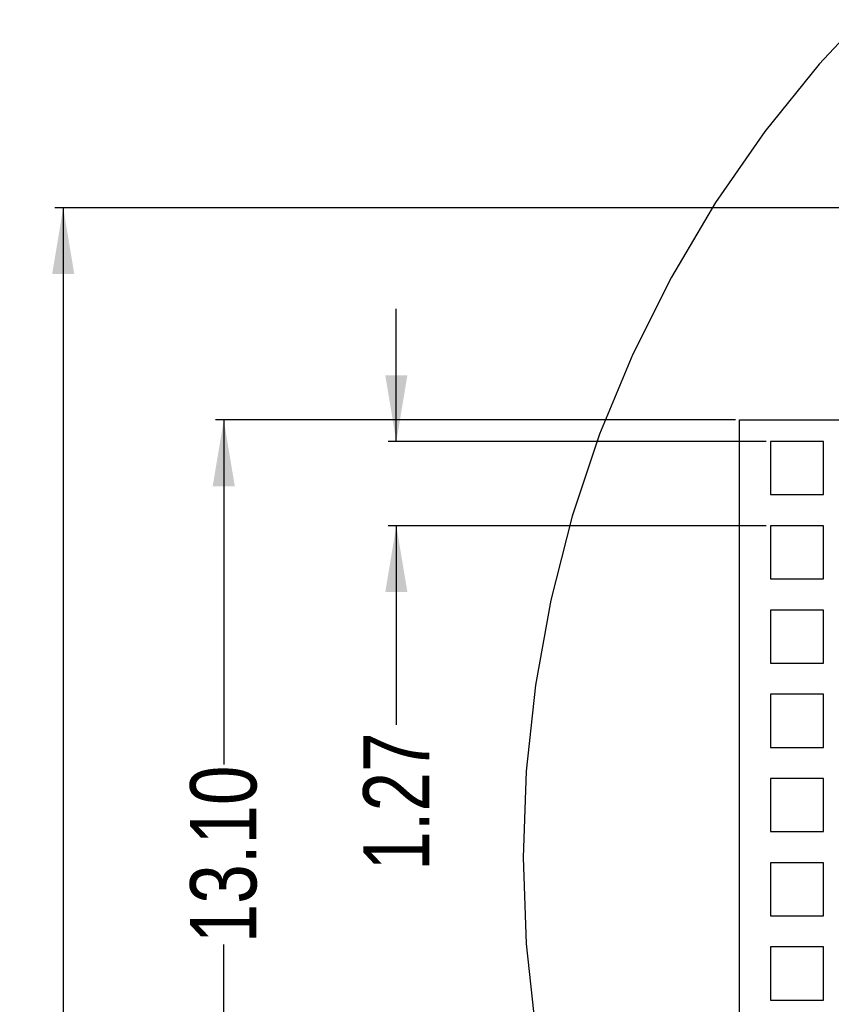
# Model space of a CAD drawing. Header units: millimetres. Extents: x -1 to 131, y 28 to 92.
# Tile 9 of 41: x 87 to 99, y 47 to 61. Entities that reach past the tile are written whole.
import ezdxf

# ---------------------------------------------------------------- set-up
doc = ezdxf.new("R2010")
doc.units = ezdxf.units.MM
doc.header["$LTSCALE"] = 1.21
doc.header["$MEASUREMENT"] = 0
doc.header["$PDMODE"] = 3
doc.header["$PDSIZE"] = 0.3125
doc.layers.get('0').update_dxf_attribs({"linetype": 'CONTINUOUS'})
doc.layers.get('DEFPOINTS').update_dxf_attribs({"linetype": 'CONTINUOUS'})
doc.layers.add('Dim', color=3, linetype='CONTINUOUS', lineweight=25)
doc.styles.get("Standard").update_dxf_attribs({"font": 'txt', "width": 0.8})
doc.dimstyles.get("Standard").update_dxf_attribs({"dimtxt": 0.15625, "dimasz": 0.1875, "dimexe": 0.125, "dimexo": 0.0625, "dimgap": 0.09, "dimtad": 0, "dimtih": 1, "dimtoh": 1, "dimzin": 4, "dimdsep": 46, "dimtxsty": 'Standard', "dimblk": '_FILLED', "dimblk1": '_FILLED', "dimblk2": '_FILLED', "dimcen": 0.09, "dimazin": 1, "dimtp": 0.01, "dimtm": 0.01, "dimtfac": 1, "dimtofl": 0, "dimtmove": 0, "dimatfit": 3, "dimldrblk": '_FILLED', "dimfxl": 1, "dimtolj": 1, "dimtzin": 4, "dimarcsym": 0})

# ---------------------------------------------------------------- blocks, each defined once
blk = doc.blocks.new('_FILLED')
at = {"color": 0, "linetype": 'ByBlock'}
blk.add_solid([(0, 0), (-1, 0.167), (-1, -0.167)], dxfattribs=at)
blk = doc.blocks.new('*D32')
at = {"color": 0, "linetype": 'ByBlock', "lineweight": -2}
for p, q in [((92.783, 55.139), (92.783, 57.139)), ((98.362, 55.139), (92.658, 55.139)), ((98.362, 53.869), (92.658, 53.869)), ((92.783, 53.869), (92.783, 50.869))]:
    blk.add_line(p, q, dxfattribs=at)
at = {"layer": 'DEFPOINTS', "color": 0, "linetype": 'ByBlock'}
for p in [(98.424, 55.139), (98.424, 53.869)]:
    blk.add_point(p, dxfattribs=at)
at = {"color": 0, "linetype": 'ByBlock', "lineweight": -2}
for p, rotation in [((92.783, 55.139), 270), ((92.783, 53.869), 90)]:
    blk.add_blockref('_FILLED', p, dxfattribs=dict(at, rotation=rotation))
at = {"color": 0, "linetype": 'ByBlock', "lineweight": -2, "insert": (92.783, 49.712), "char_height": 1, "attachment_point": 5, "rotation": 90}
blk.add_mtext('\\A1;1.27', dxfattribs=at)
blk = doc.blocks.new('*D28')
at = {"color": 0, "linetype": 'ByBlock', "lineweight": -2}
for p, q in [((97.897, 55.465), (90.056, 55.465)), ((90.181, 55.465), (90.181, 50.272)), ((90.181, 42.365), (90.181, 47.559)), ((97.897, 42.365), (90.056, 42.365))]:
    blk.add_line(p, q, dxfattribs=at)
at = {"layer": 'DEFPOINTS', "color": 0, "linetype": 'ByBlock'}
for p in [(97.96, 55.465), (97.96, 42.365)]:
    blk.add_point(p, dxfattribs=at)
at = {"color": 0, "linetype": 'ByBlock', "lineweight": -2}
for p, rotation in [((90.181, 55.465), 90), ((90.181, 42.365), 270)]:
    blk.add_blockref('_FILLED', p, dxfattribs=dict(at, rotation=rotation))
at = {"color": 0, "linetype": 'ByBlock', "lineweight": -2, "insert": (90.181, 48.915), "char_height": 1, "attachment_point": 5, "rotation": 90}
blk.add_mtext('\\A1;13.10', dxfattribs=at)
blk = doc.blocks.new('*D30')
at = {"color": 0, "linetype": 'ByBlock', "lineweight": -2}
for p, q in [((101.122, 58.665), (87.635, 58.665)), ((87.76, 58.665), (87.76, 44.631)), ((87.76, 27.617), (87.76, 41.651)), ((106.492, 27.617), (87.635, 27.617))]:
    blk.add_line(p, q, dxfattribs=at)
at = {"layer": 'DEFPOINTS', "color": 0, "linetype": 'ByBlock'}
for p in [(101.185, 58.665), (106.555, 27.617)]:
    blk.add_point(p, dxfattribs=at)
at = {"color": 0, "linetype": 'ByBlock', "lineweight": -2}
for p, rotation in [((87.76, 58.665), 90), ((87.76, 27.617), 270)]:
    blk.add_blockref('_FILLED', p, dxfattribs=dict(at, rotation=rotation))
at = {"color": 0, "linetype": 'ByBlock', "lineweight": -2, "insert": (87.76, 43.141), "char_height": 1, "attachment_point": 5, "rotation": 90}
blk.add_mtext('\\A1;31.05', dxfattribs=at)

msp = doc.modelspace()

# ---------------------------------------------------------------- linework, layer by layer
at = {"color": 7, "linetype": 'Continuous'}
for p, q in [((100.045, 61.78), (99.157, 60.826)), ((99.157, 60.826), (98.339, 59.811)), ((98.339, 59.811), (97.596, 58.741)), ((97.596, 58.741), (96.93, 57.619)), ((96.93, 57.619), (96.347, 56.454)), ((96.347, 56.454), (95.848, 55.249)), ((97.96, 42.365), (97.96, 55.465)), ((97.96, 55.465), (100.96, 55.465)), ((95.848, 55.249), (95.436, 54.012)), ((98.424, 55.139), (98.424, 54.339)), ((99.224, 55.139), (98.424, 55.139)), ((99.224, 54.339), (99.224, 55.139)), ((98.424, 54.339), (99.224, 54.339)), ((95.436, 54.012), (95.114, 52.749)), ((98.424, 53.869), (98.424, 53.069)), ((99.224, 53.869), (98.424, 53.869)), ((99.224, 53.069), (99.224, 53.869)), ((98.424, 53.069), (99.224, 53.069)), ((95.114, 52.749), (94.882, 51.466)), ((98.424, 52.599), (98.424, 51.799)), ((99.224, 52.599), (98.424, 52.599)), ((99.224, 51.799), (99.224, 52.599)), ((98.424, 51.799), (99.224, 51.799)), ((94.882, 51.466), (94.743, 50.17)), ((98.424, 51.329), (98.424, 50.529)), ((99.224, 51.329), (98.424, 51.329)), ((99.224, 50.529), (99.224, 51.329)), ((98.424, 50.529), (99.224, 50.529)), ((94.743, 50.17), (94.697, 48.868)), ((98.424, 50.059), (98.424, 49.259)), ((99.224, 50.059), (98.424, 50.059)), ((99.224, 49.259), (99.224, 50.059)), ((98.424, 49.259), (99.224, 49.259)), ((94.697, 48.868), (94.743, 47.565)), ((98.424, 48.789), (98.424, 47.989)), ((99.224, 48.789), (98.424, 48.789)), ((99.224, 47.989), (99.224, 48.789)), ((98.424, 47.989), (99.224, 47.989)), ((94.743, 47.565), (94.882, 46.269)), ((98.424, 47.519), (98.424, 46.719)), ((99.224, 47.519), (98.424, 47.519)), ((99.224, 46.719), (99.224, 47.519)), ((98.424, 46.719), (99.224, 46.719))]:
    msp.add_line(p, q, dxfattribs=at)

# ---------------------------------------------------------------- dimensions: what is measured, and where the dimension line sits
at = {"layer": 'Dim'}
for base, p1, p2, picture, middle in [((87.76, 58.665), (106.555, 27.617), (101.185, 58.665), '*D30', (87.76, 43.141)), ((90.181, 42.365), (97.96, 55.465), (97.96, 42.365), '*D28', (90.181, 48.915))]:
    dim = msp.add_linear_dim(base=base, p1=p1, p2=p2, angle=90, dimstyle='Standard', override={"dimtxt": 1, "dimasz": 1, "dimtih": 0, "dimtoh": 0, "dimzin": 0, "dimcen": 0.198, "dimadec": 0, "dimazin": 0, "dimtp": 0, "dimtm": 0, "dimtdec": 4, "dimtzin": 0}, dxfattribs=at)
    dim.commit()
    dim.dimension.update_dxf_attribs({"geometry": picture, "text_midpoint": middle})
dim = msp.add_linear_dim(base=(92.783, 55.139), p1=(98.424, 53.869), p2=(98.424, 55.139), angle=90, dimstyle='Standard', override={"dimtxt": 1, "dimasz": 1, "dimtih": 0, "dimtoh": 0, "dimzin": 0, "dimpost": '<>', "dimcen": 0.198, "dimadec": 0, "dimazin": 0, "dimtp": 0, "dimtm": 0, "dimtdec": 4, "dimtzin": 0}, dxfattribs=at)
dim.commit()
dim.dimension.update_dxf_attribs({"geometry": '*D32', "text_midpoint": (92.783, 49.712), "dimtype": 160})

doc.saveas('drawing.dxf')
